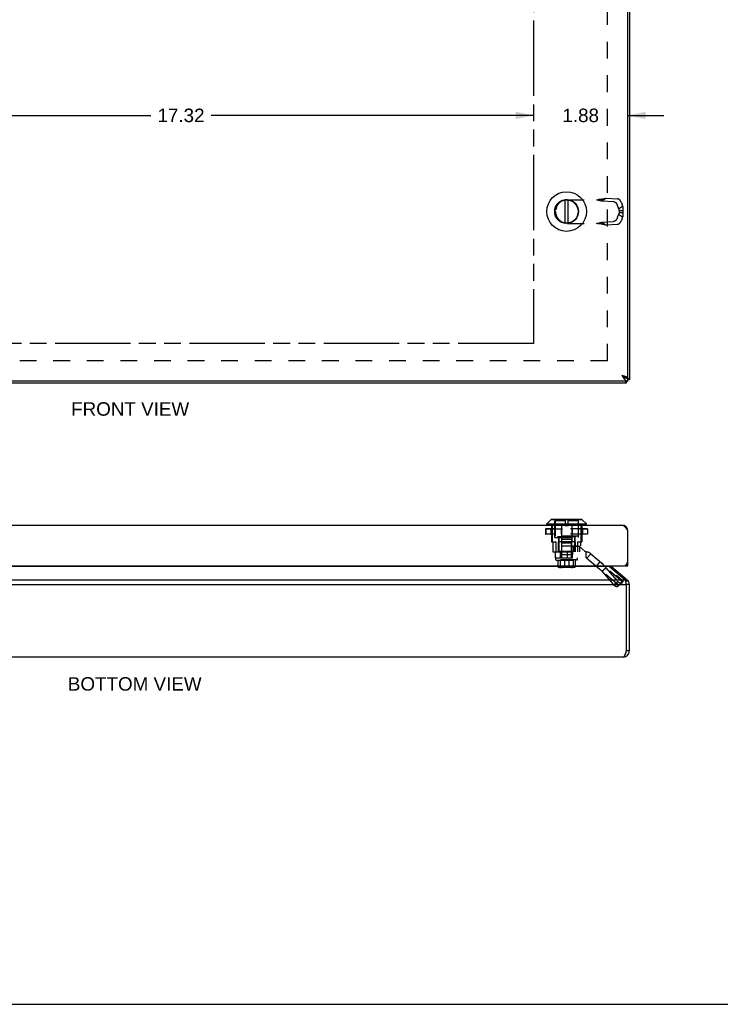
# Model space of a CAD drawing. Header units: inches. Extents: x 0 to 60.7, y 0 to 39.3.
# Tile 4 of 11: x 15.5 to 29.4, y 0 to 19.6. Entities that reach past the tile are written whole.
import ezdxf

# ---------------------------------------------------------------- set-up
doc = ezdxf.new("R2010")
doc.units = ezdxf.units.IN
doc.header["$LTSCALE"] = 3.339286
doc.header["$MEASUREMENT"] = 0
doc.linetypes.add('HIDDEN', pattern=[0.2, 0.1, -0.1])
doc.linetypes.add('PHANTOM', pattern=[0.8, 0.45, -0.05, 0.1, -0.05, 0.1, -0.05])
doc.layers.get('0').update_dxf_attribs({"linetype": 'CONTINUOUS'})
for name, color, linetype in [('AVAIL_DOOR_SPACE', 7, 'CONTINUOUS'), ('DEFAULT_2', 8, 'HIDDEN'), ('DIMENSIONS', 7, 'CONTINUOUS')]:
    doc.layers.add(name, color=color, linetype=linetype)
doc.styles.get("Standard").update_dxf_attribs({"font": 'arial.ttf'})
doc.dimstyles.new('DIMSTYLE_1', dxfattribs={"dimtxt": 0.267857, "dimasz": 0.357143, "dimexe": 0.09, "dimexo": 0.07, "dimgap": 0.0375, "dimtad": 0, "dimtih": 1, "dimtoh": 1, "dimzin": 4, "dimdsep": 46, "dimtxsty": 'Standard', "dimblk": '_FILLED', "dimblk1": '_FILLED', "dimblk2": '_FILLED', "dimcen": 0.09, "dimazin": 1, "dimtfac": 1, "dimtofl": 0, "dimtmove": 0, "dimatfit": 3, "dimldrblk": '_FILLED', "dimfxl": 0, "dimtolj": 1, "dimtzin": 4, "dimarcsym": 0})

# ---------------------------------------------------------------- blocks, each defined once
blk = doc.blocks.new('_FILLED')
at = {"color": 0, "linetype": 'ByBlock'}
blk.add_solid([(0, 0), (-1, 0.2), (-1, -0.2)], dxfattribs=at)
blk = doc.blocks.new('*D17')
at = {"layer": 'DIMENSIONS', "color": 2, "linetype": 'Continuous'}
for p, q in [((8.361, 17.676), (18.063, 17.676)), ((25.676, 17.676), (19.266, 17.676))]:
    blk.add_line(p, q, dxfattribs=at)
at = {"layer": 'DIMENSIONS', "color": 2, "linetype": 'Continuous', "xscale": 0.3571428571, "yscale": 0.3571428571, "zscale": 0.3571428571, "rotation": 180}
blk.add_blockref('_FILLED', (8.361, 17.676), dxfattribs=at)
at = {"layer": 'DIMENSIONS', "color": 2, "linetype": 'Continuous', "xscale": 0.3571428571, "yscale": 0.3571428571, "zscale": 0.3571428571}
blk.add_blockref('_FILLED', (25.676, 17.676), dxfattribs=at)
at = {"layer": 'DIMENSIONS', "color": 2, "linetype": 'Continuous', "insert": (18.664, 17.81), "char_height": 0.2679, "width": 0.93601, "attachment_point": 2, "line_spacing_factor": 0.9}
blk.add_mtext('17.32', dxfattribs=at)
blk = doc.blocks.new('*D19')
at = {"layer": 'DIMENSIONS', "color": 2, "linetype": 'Continuous'}
for p, q in [((25.676, 17.676), (24.962, 17.676)), ((27.551, 17.676), (28.265, 17.676))]:
    blk.add_line(p, q, dxfattribs=at)
at = {"layer": 'DIMENSIONS', "color": 2, "linetype": 'Continuous', "xscale": 0.3571428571, "yscale": 0.3571428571, "zscale": 0.3571428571}
blk.add_blockref('_FILLED', (25.676, 17.676), dxfattribs=at)
at = {"layer": 'DIMENSIONS', "color": 2, "linetype": 'Continuous', "xscale": 0.3571428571, "yscale": 0.3571428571, "zscale": 0.3571428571, "rotation": 180}
blk.add_blockref('_FILLED', (27.551, 17.676), dxfattribs=at)
at = {"layer": 'DIMENSIONS', "color": 2, "linetype": 'Continuous', "insert": (26.613, 17.81), "char_height": 0.2679, "width": 0.72789, "attachment_point": 2, "line_spacing_factor": 0.9}
blk.add_mtext('1.88', dxfattribs=at)

msp = doc.modelspace()

# ---------------------------------------------------------------- linework, layer by layer
at = {"color": 3, "linetype": 'Continuous'}
for p, q in [((27.5509, 12.4538), (27.5509, 28.2638)), ((27.5814, 28.2988), (27.5814, 12.4188)), ((27.5509, 12.3888), (7.6109, 12.3888)), ((7.6414, 12.3588), (27.5214, 12.3588)), ((27.525, 12.4538), (27.5271, 12.4517)), ((27.5498, 12.4538), (27.5509, 12.4538)), ((7.7309, 9.5308), (27.4309, 9.5308)), ((27.5509, 8.7208), (27.5509, 9.4108)), ((7.7009, 8.7208), (27.4609, 8.7208)), ((27.1866, 8.7045), (7.9762, 8.7045)), ((27.1866, 8.7045), (27.5, 8.4415)), ((27.2252, 8.7045), (27.5385, 8.4415)), ((7.6628, 8.4415), (27.5, 8.4415)), ((7.6414, 8.3496), (27.5214, 8.3496)), ((27.5214, 8.3496), (27.5184, 8.3645)), ((27.5214, 7.0256), (27.5214, 8.3496)), ((27.5814, 7.0256), (27.5814, 8.3496)), ((27.4614, 6.9056), (7.7014, 6.9056))]:
    msp.add_line(p, q, dxfattribs=at)
at = {"color": 7, "linetype": 'Continuous'}
for p, q in [((26.3031, 15.5357), (26.3031, 15.9918)), ((26.3626, 15.5357), (26.3626, 15.9918)), ((27.5498, 12.4538), (27.5195, 12.4538)), ((27.5214, 12.3588), (27.5214, 12.3888)), ((27.5509, 12.3888), (27.5509, 12.4488)), ((27.5814, 12.4188), (27.5509, 12.4188)), ((25.9388, 9.5526), (26.0219, 9.6357)), ((26.6438, 9.6357), (26.0219, 9.6357)), ((26.6388, 9.6378), (26.027, 9.6378)), ((26.7269, 9.5526), (26.6438, 9.6357)), ((25.9388, 9.5526), (26.7269, 9.5526)), ((25.9388, 9.5338), (25.9388, 9.5526)), ((26.7269, 9.5338), (25.9388, 9.5338)), ((26.7269, 9.5338), (26.7269, 9.5526)), ((27.5498, 9.4265), (27.5416, 9.4254)), ((27.2252, 8.7045), (27.2093, 8.6855)), ((27.4909, 8.7208), (27.4909, 8.726)), ((27.4909, 8.7208), (27.5509, 8.7208)), ((27.5509, 8.7812), (27.5458, 8.7812)), ((27.5385, 8.4415), (27.5093, 8.4066)), ((27.5814, 8.3496), (27.5214, 8.3496)), ((27.5814, 7.0256), (27.5214, 7.0256)), ((0, 0), (60.7143, 0))]:
    msp.add_line(p, q, dxfattribs=at)
at = {"color": 3, "linetype": 'Continuous'}
for points in [[(27.4309, 12.5088), (27.4375, 12.5067), (27.4441, 12.5046), (27.4507, 12.5024), (27.4572, 12.5003), (27.4637, 12.4982), (27.47, 12.4961), (27.4762, 12.494), (27.4823, 12.4919), (27.4882, 12.4897), (27.494, 12.4876), (27.4995, 12.4855), (27.5049, 12.4834), (27.51, 12.4813), (27.5149, 12.4792), (27.5195, 12.4771), (27.5238, 12.4749), (27.5279, 12.4728), (27.5316, 12.4707), (27.5351, 12.4686), (27.5382, 12.4665), (27.541, 12.4644), (27.5435, 12.4622), (27.5456, 12.4601), (27.5474, 12.458), (27.5488, 12.4559), (27.5498, 12.4538)], [(27.4309, 12.5088), (27.4355, 12.5015), (27.4401, 12.4943), (27.4447, 12.4872), (27.4493, 12.4801), (27.4539, 12.4731), (27.4586, 12.4662), (27.4632, 12.4595), (27.4678, 12.453), (27.4724, 12.4467), (27.477, 12.4406), (27.4816, 12.4348), (27.4862, 12.4292), (27.4908, 12.424), (27.4955, 12.419), (27.5001, 12.4143), (27.5047, 12.41), (27.5093, 12.4061), (27.5139, 12.4025), (27.5185, 12.3994), (27.5232, 12.3966), (27.5278, 12.3942), (27.5324, 12.3923), (27.537, 12.3907), (27.5416, 12.3897), (27.5463, 12.389), (27.5509, 12.3888)], [(27.5214, 12.3588), (27.5199, 12.359), (27.5184, 12.3597), (27.5168, 12.3609), (27.5153, 12.3625), (27.5138, 12.3646), (27.5122, 12.3671), (27.5107, 12.37), (27.5092, 12.3734), (27.5076, 12.3772), (27.5061, 12.3813), (27.5046, 12.3859), (27.5037, 12.3888)], [(27.5814, 12.4188), (27.5812, 12.4203), (27.5805, 12.4218), (27.5793, 12.4234), (27.5777, 12.4249), (27.5756, 12.4264), (27.5731, 12.428), (27.5702, 12.4295), (27.5668, 12.431), (27.563, 12.4326), (27.5589, 12.4341), (27.5543, 12.4356), (27.5509, 12.4367)], [(27.4309, 9.5308), (27.4355, 9.5306), (27.4401, 9.5299), (27.4447, 9.5288), (27.4493, 9.5273), (27.4539, 9.5254), (27.4586, 9.523), (27.4632, 9.5202), (27.4678, 9.517), (27.4724, 9.5135), (27.477, 9.5096), (27.4816, 9.5053), (27.4862, 9.5006), (27.4908, 9.4957), (27.4955, 9.4904), (27.5001, 9.4848), (27.5047, 9.479), (27.5093, 9.4729), (27.5139, 9.4666), (27.5185, 9.4601), (27.5232, 9.4534), (27.5278, 9.4465), (27.5324, 9.4395), (27.537, 9.4324), (27.5416, 9.4253), (27.5463, 9.418), (27.5509, 9.4108)], [(27.1691, 8.7208), (27.1723, 8.7175), (27.1759, 8.7139), (27.1795, 8.7105), (27.183, 8.7074), (27.1866, 8.7045)], [(27.5184, 8.3645), (27.5168, 8.3719), (27.5153, 8.3792), (27.5138, 8.3864), (27.5122, 8.3934), (27.5107, 8.4003), (27.5092, 8.407), (27.5076, 8.4134), (27.5061, 8.4196), (27.5046, 8.4256), (27.503, 8.4312), (27.5015, 8.4365), (27.5, 8.4415)], [(27.4614, 6.9056), (27.4637, 6.9058), (27.466, 6.9064), (27.4683, 6.9075), (27.4706, 6.909), (27.473, 6.911), (27.4753, 6.9134), (27.4776, 6.9161), (27.4799, 6.9193), (27.4822, 6.9229), (27.4845, 6.9268), (27.4868, 6.9311), (27.4891, 6.9357), (27.4914, 6.9407), (27.4937, 6.946), (27.496, 6.9516), (27.4983, 6.9574), (27.5006, 6.9635), (27.503, 6.9698), (27.5053, 6.9763), (27.5076, 6.983), (27.5099, 6.9899), (27.5122, 6.9968), (27.5145, 7.0039), (27.5168, 7.0111), (27.5191, 7.0183), (27.5214, 7.0256)]]:
    msp.add_lwpolyline(points, dxfattribs=at)
at = {"color": 7, "linetype": 'Continuous'}
for points in [[(27.4309, 12.5088), (27.4348, 12.5063), (27.4387, 12.5038), (27.4426, 12.5013), (27.4464, 12.4988), (27.4502, 12.4963), (27.4538, 12.4938), (27.4574, 12.4913), (27.4609, 12.4888), (27.4642, 12.4863), (27.4674, 12.4838), (27.4704, 12.4813), (27.4733, 12.4788), (27.476, 12.4763), (27.4785, 12.4738)], [(27.4309, 12.5088), (27.4355, 12.5052), (27.4401, 12.5015), (27.4447, 12.498), (27.4493, 12.4944), (27.4539, 12.4909), (27.4586, 12.4875), (27.4632, 12.4841), (27.4678, 12.4809), (27.4724, 12.4777), (27.477, 12.4747), (27.4816, 12.4718), (27.4862, 12.469), (27.4908, 12.4664), (27.4955, 12.4639), (27.5001, 12.4616), (27.5047, 12.4594), (27.5093, 12.4574), (27.5139, 12.4557), (27.5185, 12.4541), (27.5232, 12.4527), (27.5278, 12.4515), (27.5324, 12.4505), (27.537, 12.4498), (27.5416, 12.4492), (27.5463, 12.4489), (27.5509, 12.4488)]]:
    msp.add_lwpolyline(points, dxfattribs=at)
for radius in [0.3941, 0.2375, 0.23]:
    msp.add_circle((26.3329, 15.7638), radius, dxfattribs=at)
for centre, radius, start, end in [((26.027, 9.6307), 0.0071, 89.99999, 134.99999), ((26.6388, 9.6307), 0.0071, 45.00001, 90.00001), ((25.9419, 9.5338), 0.00305, 180, 270.00009), ((26.7239, 9.5338), 0.00305, 269.99991, 360), ((27.4614, 8.3496), 0.06, 0, 23.1031), ((27.4614, 7.0256), 0.06, 324.21435, 360)]:
    msp.add_arc(centre, radius, start, end, dxfattribs=at)
at = {"color": 3, "linetype": 'Continuous'}
for centre, radius, start, end in [((27.4309, 9.4108), 0.12, 0, 90), ((27.4609, 8.8108), 0.09, 270, 360), ((27.2638, 8.7504), 0.06, 209.61637, 230), ((27.4614, 8.3496), 0.12, 0, 50), ((27.4614, 7.0256), 0.12, 270, 360)]:
    msp.add_arc(centre, radius, start, end, dxfattribs=at)
at = {"layer": 'AVAIL_DOOR_SPACE', "color": 4, "linetype": 'PHANTOM'}
for p, q in [((25.6759, 27.5788), (25.6759, 13.1388)), ((25.6759, 13.1388), (8.3609, 13.1388))]:
    msp.add_line(p, q, dxfattribs=at)
at = {"layer": 'DEFAULT_2', "color": 8, "linetype": 'HIDDEN'}
for p, q in [((27.1438, 12.7964), (27.1438, 27.9211)), ((26.3489, 16), (27.0018, 16)), ((27.0325, 15.977), (27.114, 16.0287)), ((27.0325, 15.977), (27.2652, 15.9638)), ((27.114, 16.0287), (27.3467, 16.0155)), ((27.341, 15.8902), (27.3657, 15.8187)), ((27.3657, 15.8187), (27.4472, 15.8704)), ((27.4225, 15.9419), (27.4472, 15.8704)), ((26.1129, 15.764), (26.1129, 15.7636)), ((27.3657, 15.7088), (27.341, 15.6374)), ((27.3657, 15.7088), (27.4472, 15.6571)), ((27.3765, 15.7859), (27.4524, 15.7859)), ((27.3765, 15.7859), (27.3765, 15.7417)), ((27.3765, 15.7417), (27.4524, 15.7417)), ((27.4524, 15.7859), (27.4524, 15.7417)), ((26.3489, 15.5276), (27.0018, 15.5276)), ((27.0325, 15.5505), (27.2652, 15.5638)), ((27.0325, 15.5505), (27.114, 15.4988)), ((27.0368, 15.5185), (27.0497, 15.5151)), ((27.0497, 15.5151), (27.0615, 15.512)), ((27.114, 15.4988), (27.3467, 15.512)), ((27.4472, 15.6571), (27.4225, 15.5856)), ((27.1438, 12.7964), (8.0191, 12.7964)), ((26.0954, 9.2828), (26.0954, 9.6378)), ((26.3031, 9.6159), (26.1029, 9.6159)), ((26.1029, 9.6159), (26.1029, 9.3088)), ((26.3031, 9.6378), (26.3031, 9.5208)), ((26.3626, 9.5208), (26.3626, 9.6378)), ((26.5629, 9.6159), (26.3626, 9.6159)), ((26.5629, 9.6159), (26.5629, 9.3088)), ((26.5704, 9.2828), (26.5704, 9.6378)), ((25.9162, 9.4531), (26.7495, 9.4531)), ((25.9162, 9.4531), (25.9162, 9.3493)), ((25.9163, 9.4531), (25.9163, 9.3493)), ((25.917, 9.4531), (25.917, 9.3493)), ((26.7468, 9.4558), (25.9189, 9.4558)), ((26.0179, 9.4531), (26.0179, 9.3493)), ((26.0311, 9.5308), (26.0311, 9.1948)), ((26.0327, 9.4531), (26.0327, 9.3493)), ((26.0345, 9.4531), (26.0345, 9.3493)), ((26.0484, 9.5308), (26.0484, 9.1948)), ((26.2241, 9.4531), (26.2241, 9.3493)), ((26.2268, 9.4531), (26.2268, 9.3493)), ((26.2323, 9.5308), (26.2323, 9.1948)), ((26.3031, 9.5208), (26.3626, 9.5208)), ((26.4334, 9.5308), (26.4334, 9.1948)), ((26.439, 9.4531), (26.439, 9.3493)), ((26.4417, 9.4531), (26.4417, 9.3493)), ((26.6174, 9.5308), (26.6174, 9.1948)), ((26.6312, 9.4531), (26.6312, 9.3493)), ((26.6331, 9.4531), (26.6331, 9.3493)), ((26.6346, 9.5308), (26.6346, 9.1948)), ((26.6479, 9.4531), (26.6479, 9.3493)), ((26.7487, 9.4531), (26.7487, 9.3493)), ((26.7494, 9.4531), (26.7494, 9.3493)), ((26.7495, 9.4531), (26.7495, 9.3493)), ((26.7495, 9.3493), (25.9162, 9.3493)), ((26.7468, 9.3466), (25.9189, 9.3466)), ((26.0954, 9.2828), (26.5704, 9.2828)), ((26.5629, 9.3088), (26.1029, 9.3088)), ((26.1579, 9.3088), (26.1579, 9.2928)), ((26.5079, 9.2928), (26.1579, 9.2928)), ((26.1699, 9.2828), (26.1699, 8.9948)), ((26.1779, 9.2928), (26.1779, 9.0028)), ((26.4329, 9.2458), (26.2329, 9.2458)), ((26.2329, 9.2458), (26.2329, 8.9378)), ((26.4329, 9.2458), (26.4329, 8.9378)), ((26.4879, 9.2928), (26.4879, 9.0028)), ((26.4959, 9.2828), (26.4959, 9.1138)), ((26.5079, 9.3088), (26.5079, 9.2928)), ((26.0311, 9.1948), (26.1183, 9.1948)), ((26.0588, 9.1948), (26.0588, 8.9948)), ((26.1183, 9.1948), (26.1183, 8.9948)), ((26.5034, 9.1948), (26.1624, 9.1948)), ((26.1624, 9.1948), (26.1624, 8.9948)), ((26.2323, 9.1138), (26.6069, 9.1138)), ((26.2323, 9.1138), (26.2323, 8.9948)), ((26.2379, 9.1748), (26.4279, 9.1748)), ((26.2379, 8.8748), (26.2379, 9.1748)), ((26.4279, 8.8748), (26.4279, 9.1748)), ((26.4611, 9.1138), (26.4611, 8.9948)), ((26.5034, 9.1948), (26.5034, 8.9948)), ((26.5064, 9.1128), (26.5851, 9.1128)), ((26.5064, 8.9948), (26.5064, 9.1128)), ((26.5474, 9.1948), (26.6346, 9.1948)), ((26.5474, 9.1948), (26.5474, 8.9948)), ((26.7034, 9.0028), (26.5851, 9.1128)), ((26.5878, 9.1138), (26.5878, 8.9948)), ((26.6069, 9.1948), (26.6069, 9.1138)), ((26.0588, 8.9948), (26.1129, 8.9948)), ((26.1129, 8.9948), (26.7159, 8.9948)), ((26.1129, 8.8768), (26.1129, 8.9948)), ((26.1129, 8.8768), (26.7159, 8.8768)), ((26.1179, 8.8748), (26.5479, 8.8748)), ((26.1179, 8.8376), (26.1179, 8.8748)), ((26.5479, 8.8376), (26.1179, 8.8376)), ((26.1279, 8.8286), (26.1179, 8.8376)), ((26.1279, 8.8286), (26.5379, 8.8286)), ((26.1614, 8.8286), (26.1614, 8.6986)), ((26.2159, 9.0028), (26.1779, 9.0028)), ((26.2016, 8.8286), (26.2016, 8.6986)), ((26.2129, 8.8768), (26.2129, 8.9948)), ((26.2159, 9.0028), (26.2159, 8.9378)), ((26.4499, 8.9378), (26.2159, 8.9378)), ((26.4345, 9.0028), (26.2312, 9.0028)), ((26.2312, 9.0028), (26.2312, 8.9378)), ((26.2887, 8.8286), (26.2887, 8.6986)), ((26.3489, 8.8768), (26.3489, 8.9948)), ((26.3771, 8.8286), (26.3771, 8.6986)), ((26.4345, 9.0028), (26.4345, 8.9378)), ((26.4879, 9.0028), (26.4499, 9.0028)), ((26.4499, 9.0028), (26.4499, 8.9378)), ((26.4529, 8.8768), (26.4529, 8.9948)), ((26.4641, 8.8286), (26.4641, 8.6986)), ((26.5043, 8.8286), (26.5043, 8.6986)), ((26.5379, 8.8286), (26.5479, 8.8376)), ((26.5479, 8.8376), (26.5479, 8.8748)), ((26.7034, 8.9948), (26.7034, 9.0028)), ((26.7159, 8.9948), (26.7159, 8.8768)), ((26.8123, 8.9597), (26.7364, 8.8693)), ((26.7364, 8.8693), (27.3765, 8.3322)), ((26.8123, 8.9597), (27.4524, 8.4226)), ((26.5043, 8.6986), (26.1614, 8.6986)), ((26.4934, 8.6886), (26.1724, 8.6886)), ((26.1918, 8.6986), (26.1918, 8.6926)), ((26.1918, 8.6926), (26.4739, 8.6926)), ((26.4672, 8.6996), (26.1985, 8.6996)), ((26.1985, 8.6996), (26.1985, 8.6986)), ((26.4601, 8.7006), (26.2056, 8.7006)), ((26.2056, 8.7006), (26.2056, 8.6996)), ((26.4521, 8.7016), (26.2136, 8.7016)), ((26.2136, 8.7016), (26.2136, 8.7006)), ((26.4521, 8.7016), (26.4521, 8.7006)), ((26.4529, 8.6886), (26.4528, 8.6886)), ((26.4601, 8.7006), (26.4601, 8.6996)), ((26.4672, 8.6996), (26.4672, 8.6986)), ((26.4739, 8.6986), (26.4739, 8.6926)), ((26.926, 8.7103), (27.0018, 8.8007)), ((27.0325, 8.6118), (27.114, 8.6797)), ((27.4472, 8.4001), (27.114, 8.6797)), ((27.114, 8.6797), (27.3467, 8.4103)), ((27.3657, 8.3323), (27.0325, 8.6118)), ((27.0325, 8.6118), (27.2652, 8.3424)), ((27.3765, 8.3322), (27.4524, 8.4226)), ((27.2652, 8.3424), (27.3467, 8.4103)), ((27.34, 8.3065), (27.4215, 8.3743)), ((27.341, 8.3074), (27.4225, 8.3753)), ((27.3657, 8.3323), (27.341, 8.3074)), ((27.3657, 8.3323), (27.4472, 8.4001)), ((27.4472, 8.4001), (27.4225, 8.3753)), ((27.4483, 8.4021), (27.4472, 8.4001)), ((27.4482, 8.4019), (27.4492, 8.404))]:
    msp.add_line(p, q, dxfattribs=at)
for points in [[(26.926, 16), (26.9398, 15.9972), (26.9535, 15.9945), (26.967, 15.9917), (26.9804, 15.9889), (26.9937, 15.986), (27.0068, 15.9831), (27.0197, 15.9801), (27.0325, 15.977)], [(27.0497, 16.0124), (27.0434, 16.0108), (27.0368, 16.0093), (27.0302, 16.0078), (27.0235, 16.0065), (27.0168, 16.0052), (27.0102, 16.0042), (27.0035, 16.0032), (26.9967, 16.0023), (26.99, 16.0016), (26.9833, 16.001), (26.9766, 16.0006), (26.9699, 16.0002), (26.9632, 16), (26.9568, 16)], [(27.0018, 16), (27.0108, 16.0023), (27.0196, 16.0045), (27.0282, 16.0068), (27.0368, 16.009), (27.0615, 16.0155)], [(27.0615, 16.0155), (27.0694, 16.0176), (27.0772, 16.0197), (27.0849, 16.0216), (27.0924, 16.0235), (27.0997, 16.0253), (27.107, 16.0271), (27.114, 16.0287)], [(27.2652, 15.9638), (27.2668, 15.9637), (27.2685, 15.9635), (27.2701, 15.9632), (27.2718, 15.9629), (27.2735, 15.9625), (27.2753, 15.962), (27.277, 15.9615), (27.2787, 15.9609), (27.2805, 15.9602), (27.2823, 15.9594), (27.284, 15.9586), (27.2858, 15.9578), (27.2876, 15.9568), (27.2894, 15.9558), (27.2912, 15.9548), (27.293, 15.9537), (27.2948, 15.9525), (27.2965, 15.9512), (27.2983, 15.9499), (27.3001, 15.9486), (27.3018, 15.9472), (27.3036, 15.9457), (27.3053, 15.9442), (27.307, 15.9427), (27.3087, 15.941), (27.3104, 15.9394), (27.312, 15.9377), (27.3137, 15.9359), (27.3153, 15.9341), (27.3168, 15.9323), (27.3184, 15.9304), (27.3199, 15.9285), (27.3214, 15.9266), (27.3229, 15.9246), (27.3243, 15.9226), (27.3257, 15.9206), (27.3271, 15.9185), (27.3284, 15.9164), (27.3297, 15.9143), (27.3309, 15.9122), (27.3322, 15.91), (27.3333, 15.9079), (27.3344, 15.9057), (27.3355, 15.9035), (27.3366, 15.9013), (27.3375, 15.8991), (27.3385, 15.8969), (27.3394, 15.8947), (27.3402, 15.8924), (27.341, 15.8902)], [(27.4225, 15.9419), (27.4217, 15.9441), (27.4209, 15.9464), (27.42, 15.9486), (27.4191, 15.9508), (27.4181, 15.953), (27.417, 15.9552), (27.416, 15.9574), (27.4148, 15.9596), (27.4137, 15.9618), (27.4125, 15.9639), (27.4112, 15.966), (27.4099, 15.9682), (27.4086, 15.9702), (27.4072, 15.9723), (27.4058, 15.9743), (27.4044, 15.9763), (27.4029, 15.9783), (27.4014, 15.9803), (27.3999, 15.9822), (27.3984, 15.984), (27.3968, 15.9859), (27.3952, 15.9876), (27.3935, 15.9894), (27.3919, 15.9911), (27.3902, 15.9928), (27.3885, 15.9944), (27.3868, 15.9959), (27.3851, 15.9974), (27.3833, 15.9989), (27.3816, 16.0003), (27.3798, 16.0017), (27.378, 16.003), (27.3763, 16.0042), (27.3745, 16.0054), (27.3727, 16.0065), (27.3709, 16.0076), (27.3691, 16.0086), (27.3673, 16.0095), (27.3656, 16.0104), (27.3638, 16.0112), (27.362, 16.0119), (27.3603, 16.0126), (27.3585, 16.0132), (27.3568, 16.0137), (27.355, 16.0142), (27.3533, 16.0146), (27.3517, 16.0149), (27.35, 16.0152), (27.3483, 16.0154), (27.3467, 16.0155)], [(27.4472, 15.8704), (27.4482, 15.8665), (27.449, 15.8625), (27.4498, 15.8585), (27.4505, 15.8544), (27.4512, 15.8503), (27.4518, 15.8462), (27.4523, 15.842), (27.4527, 15.8378), (27.4531, 15.8336), (27.4534, 15.8293), (27.4536, 15.8251), (27.4537, 15.8208), (27.4538, 15.8164), (27.4538, 15.8121), (27.4538, 15.8078), (27.4536, 15.8034), (27.4534, 15.799), (27.4531, 15.7947), (27.4528, 15.7903), (27.4524, 15.7859)], [(27.3657, 15.8187), (27.3668, 15.8165), (27.3678, 15.8143), (27.3688, 15.812), (27.3698, 15.8097), (27.3707, 15.8074), (27.3715, 15.8051), (27.3723, 15.8027), (27.3731, 15.8003), (27.3738, 15.7979), (27.3744, 15.7955), (27.375, 15.7931), (27.3756, 15.7907), (27.3761, 15.7883), (27.3765, 15.7859)], [(27.3765, 15.7417), (27.3761, 15.7393), (27.3756, 15.7368), (27.375, 15.7344), (27.3744, 15.732), (27.3738, 15.7296), (27.3731, 15.7272), (27.3723, 15.7249), (27.3715, 15.7225), (27.3707, 15.7202), (27.3698, 15.7179), (27.3688, 15.7156), (27.3678, 15.7133), (27.3668, 15.7111), (27.3657, 15.7088)], [(27.4524, 15.7417), (27.4528, 15.7368), (27.4532, 15.7319), (27.4535, 15.7271), (27.4537, 15.7222), (27.4538, 15.7174), (27.4538, 15.7126), (27.4538, 15.7078), (27.4536, 15.703), (27.4534, 15.6982), (27.4531, 15.6935), (27.4526, 15.6888), (27.4521, 15.6842), (27.4515, 15.6795), (27.4508, 15.675), (27.4501, 15.6704), (27.4492, 15.6659), (27.4483, 15.6615), (27.4472, 15.6571)], [(26.926, 15.5276), (26.9398, 15.5303), (26.9535, 15.5331), (26.967, 15.5358), (26.9804, 15.5387), (26.9937, 15.5415), (27.0068, 15.5445), (27.0197, 15.5475), (27.0325, 15.5505)], [(26.9568, 15.5276), (26.9632, 15.5275), (26.9699, 15.5273), (26.9766, 15.527), (26.9833, 15.5265), (26.99, 15.5259), (26.9967, 15.5252), (27.0035, 15.5244), (27.0102, 15.5234), (27.0168, 15.5223), (27.0235, 15.5211), (27.0302, 15.5198), (27.0368, 15.5183), (27.0434, 15.5167), (27.0497, 15.5151)], [(27.0018, 15.5276), (27.0108, 15.5253), (27.0196, 15.523), (27.0282, 15.5208), (27.0368, 15.5185)], [(27.0615, 15.512), (27.0694, 15.5099), (27.0772, 15.5079), (27.0849, 15.5059), (27.0924, 15.504), (27.0997, 15.5022), (27.107, 15.5005), (27.114, 15.4988)], [(27.341, 15.6374), (27.3402, 15.6351), (27.3394, 15.6329), (27.3385, 15.6307), (27.3375, 15.6285), (27.3366, 15.6263), (27.3355, 15.6241), (27.3344, 15.6219), (27.3333, 15.6197), (27.3322, 15.6175), (27.3309, 15.6154), (27.3297, 15.6132), (27.3284, 15.6111), (27.3271, 15.609), (27.3257, 15.607), (27.3243, 15.6049), (27.3229, 15.6029), (27.3214, 15.601), (27.3199, 15.599), (27.3184, 15.5971), (27.3168, 15.5952), (27.3153, 15.5934), (27.3137, 15.5916), (27.312, 15.5899), (27.3104, 15.5882), (27.3087, 15.5865), (27.307, 15.5849), (27.3053, 15.5833), (27.3036, 15.5818), (27.3018, 15.5804), (27.3001, 15.579), (27.2983, 15.5776), (27.2965, 15.5763), (27.2948, 15.5751), (27.293, 15.5739), (27.2912, 15.5728), (27.2894, 15.5717), (27.2876, 15.5707), (27.2858, 15.5698), (27.284, 15.5689), (27.2823, 15.5681), (27.2805, 15.5674), (27.2787, 15.5667), (27.277, 15.5661), (27.2753, 15.5656), (27.2735, 15.5651), (27.2718, 15.5647), (27.2701, 15.5643), (27.2685, 15.5641), (27.2668, 15.5639), (27.2652, 15.5638)], [(27.3467, 15.512), (27.3483, 15.5122), (27.35, 15.5124), (27.3517, 15.5126), (27.3533, 15.513), (27.355, 15.5134), (27.3568, 15.5138), (27.3585, 15.5144), (27.3603, 15.515), (27.362, 15.5157), (27.3638, 15.5164), (27.3656, 15.5172), (27.3673, 15.5181), (27.3691, 15.519), (27.3709, 15.52), (27.3727, 15.5211), (27.3745, 15.5222), (27.3763, 15.5234), (27.378, 15.5246), (27.3798, 15.5259), (27.3816, 15.5273), (27.3833, 15.5287), (27.3851, 15.5301), (27.3868, 15.5316), (27.3885, 15.5332), (27.3902, 15.5348), (27.3919, 15.5365), (27.3935, 15.5382), (27.3952, 15.5399), (27.3968, 15.5417), (27.3984, 15.5435), (27.3999, 15.5454), (27.4014, 15.5473), (27.4029, 15.5493), (27.4044, 15.5512), (27.4058, 15.5532), (27.4072, 15.5553), (27.4086, 15.5573), (27.4099, 15.5594), (27.4112, 15.5615), (27.4125, 15.5637), (27.4137, 15.5658), (27.4148, 15.568), (27.416, 15.5701), (27.417, 15.5723), (27.4181, 15.5745), (27.4191, 15.5768), (27.42, 15.579), (27.4209, 15.5812), (27.4217, 15.5834), (27.4225, 15.5856)], [(25.9162, 9.4531), (25.9162, 9.4536), (25.9164, 9.4541), (25.9167, 9.4546), (25.917, 9.455), (25.9174, 9.4553), (25.9179, 9.4556), (25.9184, 9.4557), (25.9189, 9.4558)], [(25.9184, 9.4557), (25.9179, 9.4556), (25.9175, 9.4553), (25.9171, 9.455), (25.9167, 9.4546), (25.9165, 9.4541), (25.9163, 9.4536), (25.9163, 9.4531)], [(25.9189, 9.4558), (25.9185, 9.4557), (25.9182, 9.4556), (25.9178, 9.4553), (25.9176, 9.455), (25.9173, 9.4546), (25.9171, 9.4541), (25.917, 9.4536), (25.917, 9.4531)], [(26.0353, 9.4558), (26.0348, 9.4557), (26.0343, 9.4556), (26.0338, 9.4553), (26.0334, 9.455), (26.0331, 9.4546), (26.0329, 9.4541), (26.0327, 9.4536), (26.0327, 9.4531)], [(26.0353, 9.4558), (26.0351, 9.4557), (26.035, 9.4556), (26.0349, 9.4553), (26.0347, 9.455), (26.0346, 9.4546), (26.0346, 9.4541), (26.0345, 9.4536), (26.0345, 9.4531)], [(26.226, 9.4558), (26.2256, 9.4557), (26.2253, 9.4556), (26.2249, 9.4553), (26.2246, 9.455), (26.2244, 9.4546), (26.2242, 9.4541), (26.2241, 9.4536), (26.2241, 9.4531)], [(26.226, 9.4558), (26.2262, 9.4557), (26.2263, 9.4556), (26.2264, 9.4553), (26.2265, 9.455), (26.2266, 9.4546), (26.2267, 9.4541), (26.2267, 9.4536), (26.2268, 9.4531)], [(26.4397, 9.4558), (26.4396, 9.4557), (26.4394, 9.4556), (26.4393, 9.4553), (26.4392, 9.455), (26.4391, 9.4546), (26.439, 9.4541), (26.439, 9.4536), (26.439, 9.4531)], [(26.4397, 9.4558), (26.4401, 9.4557), (26.4405, 9.4556), (26.4408, 9.4553), (26.4411, 9.455), (26.4413, 9.4546), (26.4415, 9.4541), (26.4416, 9.4536), (26.4417, 9.4531)], [(26.6305, 9.4558), (26.631, 9.4557), (26.6315, 9.4556), (26.6319, 9.4553), (26.6323, 9.455), (26.6326, 9.4546), (26.6329, 9.4541), (26.633, 9.4536), (26.6331, 9.4531)], [(26.6305, 9.4558), (26.6306, 9.4557), (26.6308, 9.4556), (26.6309, 9.4553), (26.631, 9.455), (26.6311, 9.4546), (26.6312, 9.4541), (26.6312, 9.4536), (26.6312, 9.4531)], [(26.7468, 9.4558), (26.7472, 9.4557), (26.7476, 9.4556), (26.7479, 9.4553), (26.7482, 9.455), (26.7484, 9.4546), (26.7486, 9.4541), (26.7487, 9.4536), (26.7487, 9.4531)], [(26.7495, 9.4531), (26.7495, 9.4536), (26.7493, 9.4541), (26.7491, 9.4546), (26.7487, 9.455), (26.7483, 9.4553), (26.7479, 9.4556), (26.7474, 9.4557), (26.7468, 9.4558)], [(26.7473, 9.4557), (26.7478, 9.4556), (26.7483, 9.4553), (26.7487, 9.455), (26.749, 9.4546), (26.7492, 9.4541), (26.7494, 9.4536), (26.7494, 9.4531)], [(25.9162, 9.3493), (25.9162, 9.3488), (25.9164, 9.3483), (25.9167, 9.3478), (25.917, 9.3474), (25.9174, 9.347), (25.9179, 9.3468), (25.9184, 9.3466), (25.9189, 9.3466)], [(25.9184, 9.3466), (25.9179, 9.3468), (25.9175, 9.3471), (25.9171, 9.3474), (25.9167, 9.3478), (25.9165, 9.3483), (25.9163, 9.3488), (25.9163, 9.3493)], [(25.9189, 9.3466), (25.9185, 9.3466), (25.9182, 9.3468), (25.9178, 9.3471), (25.9176, 9.3474), (25.9173, 9.3478), (25.9171, 9.3483), (25.917, 9.3488), (25.917, 9.3493)], [(26.0353, 9.3466), (26.0348, 9.3466), (26.0343, 9.3468), (26.0338, 9.3471), (26.0334, 9.3474), (26.0331, 9.3478), (26.0328, 9.3483), (26.0327, 9.3488), (26.0327, 9.3493)], [(26.0353, 9.3466), (26.0351, 9.3466), (26.035, 9.3468), (26.0349, 9.3471), (26.0347, 9.3474), (26.0346, 9.3478), (26.0346, 9.3483), (26.0345, 9.3488), (26.0345, 9.3493)], [(26.226, 9.3466), (26.2256, 9.3466), (26.2253, 9.3468), (26.2249, 9.3471), (26.2246, 9.3474), (26.2244, 9.3478), (26.2242, 9.3483), (26.2241, 9.3488), (26.2241, 9.3493)], [(26.226, 9.3466), (26.2262, 9.3466), (26.2263, 9.3468), (26.2264, 9.3471), (26.2265, 9.3474), (26.2266, 9.3478), (26.2267, 9.3483), (26.2267, 9.3488), (26.2268, 9.3493)], [(26.4397, 9.3466), (26.4396, 9.3466), (26.4394, 9.3468), (26.4393, 9.3471), (26.4392, 9.3474), (26.4391, 9.3478), (26.439, 9.3483), (26.439, 9.3488), (26.439, 9.3493)], [(26.4397, 9.3466), (26.4401, 9.3466), (26.4405, 9.3468), (26.4408, 9.3471), (26.4411, 9.3474), (26.4413, 9.3478), (26.4415, 9.3483), (26.4416, 9.3488), (26.4417, 9.3493)], [(26.6305, 9.3466), (26.631, 9.3466), (26.6315, 9.3468), (26.6319, 9.3471), (26.6323, 9.3474), (26.6326, 9.3478), (26.6329, 9.3483), (26.633, 9.3488), (26.6331, 9.3493)], [(26.6305, 9.3466), (26.6306, 9.3466), (26.6308, 9.3468), (26.6309, 9.3471), (26.631, 9.3474), (26.6311, 9.3478), (26.6312, 9.3483), (26.6312, 9.3488), (26.6312, 9.3493)], [(26.7468, 9.3466), (26.7472, 9.3466), (26.7476, 9.3468), (26.7479, 9.347), (26.7482, 9.3474), (26.7484, 9.3478), (26.7486, 9.3483), (26.7487, 9.3488), (26.7487, 9.3493)], [(26.7468, 9.3466), (26.7474, 9.3466), (26.7479, 9.3468), (26.7483, 9.3471), (26.7488, 9.3474), (26.7491, 9.3478), (26.7494, 9.3483), (26.7495, 9.3489), (26.7495, 9.3493)], [(26.7473, 9.3466), (26.7478, 9.3468), (26.7483, 9.347), (26.7487, 9.3474), (26.749, 9.3478), (26.7492, 9.3483), (26.7494, 9.3488), (26.7494, 9.3493)], [(26.1724, 8.6886), (26.1711, 8.6887), (26.1697, 8.6889), (26.1684, 8.6893), (26.1672, 8.6898), (26.166, 8.6905), (26.1649, 8.6913), (26.1639, 8.6923), (26.1631, 8.6933), (26.1624, 8.6945), (26.1618, 8.6958), (26.1615, 8.6972), (26.1614, 8.6986)], [(26.21, 8.6886), (26.209, 8.6887), (26.208, 8.6889), (26.207, 8.6893), (26.2061, 8.6898), (26.2052, 8.6905), (26.2043, 8.6913), (26.2036, 8.6922), (26.2029, 8.6933), (26.2024, 8.6945), (26.202, 8.6958), (26.2017, 8.6972), (26.2016, 8.6986)], [(26.2129, 8.6886), (26.2135, 8.6887), (26.2141, 8.6889), (26.2147, 8.6893), (26.2152, 8.6898), (26.2156, 8.6904), (26.2159, 8.6911), (26.2161, 8.6919), (26.2162, 8.6926)], [(26.2129, 8.6886), (26.2184, 8.6888), (26.225, 8.6891), (26.2317, 8.6892), (26.2385, 8.689), (26.2454, 8.6888), (26.2514, 8.6886)], [(26.2129, 8.6886), (26.2139, 8.6887), (26.215, 8.6887), (26.2163, 8.6888), (26.2176, 8.6889)], [(26.2162, 8.6926), (26.2174, 8.6927), (26.2186, 8.6927), (26.22, 8.6927), (26.2215, 8.6928)], [(26.2176, 8.6889), (26.2208, 8.6892), (26.2226, 8.6894), (26.2246, 8.6895), (26.2267, 8.6896), (26.2289, 8.6896), (26.2313, 8.6896), (26.2337, 8.6895), (26.2361, 8.6894), (26.2385, 8.6892), (26.2431, 8.6889)], [(26.2215, 8.6928), (26.2248, 8.693), (26.2267, 8.6931), (26.2286, 8.6932), (26.2308, 8.6932), (26.233, 8.6932), (26.2353, 8.6932), (26.2376, 8.6932), (26.2398, 8.6931), (26.2421, 8.693), (26.2442, 8.6929), (26.2463, 8.6928), (26.2482, 8.6927), (26.2501, 8.6927), (26.2519, 8.6927), (26.2536, 8.6926)], [(26.2431, 8.6889), (26.2453, 8.6888), (26.2474, 8.6887), (26.2494, 8.6887), (26.2514, 8.6886)], [(26.2514, 8.6886), (26.2518, 8.6887), (26.2522, 8.6889), (26.2526, 8.6893), (26.2529, 8.6898), (26.2532, 8.6904), (26.2534, 8.6911), (26.2536, 8.6919), (26.2536, 8.6926)], [(26.2918, 8.6886), (26.2915, 8.6887), (26.2911, 8.6889), (26.2907, 8.6893), (26.2903, 8.6898), (26.29, 8.6905), (26.2897, 8.6913), (26.2894, 8.6923), (26.2892, 8.6933), (26.289, 8.6945), (26.2888, 8.6958), (26.2887, 8.6972), (26.2887, 8.6986)], [(26.3739, 8.6886), (26.3743, 8.6887), (26.3747, 8.6889), (26.375, 8.6893), (26.3754, 8.6898), (26.3757, 8.6905), (26.3761, 8.6913), (26.3763, 8.6923), (26.3766, 8.6933), (26.3768, 8.6945), (26.3769, 8.6958), (26.377, 8.6972), (26.3771, 8.6986)], [(26.4237, 8.693), (26.4195, 8.6928), (26.4175, 8.6927), (26.4156, 8.6927), (26.4139, 8.6927), (26.4121, 8.6926)], [(26.4144, 8.6886), (26.4139, 8.6887), (26.4135, 8.6889), (26.4131, 8.6893), (26.4128, 8.6898), (26.4125, 8.6904), (26.4123, 8.6911), (26.4122, 8.6919), (26.4121, 8.6926)], [(26.4272, 8.6892), (26.4226, 8.6889), (26.4204, 8.6888), (26.4184, 8.6887), (26.4163, 8.6887), (26.4144, 8.6886)], [(26.4144, 8.6886), (26.4203, 8.6888), (26.4272, 8.689), (26.4341, 8.6892), (26.4408, 8.6891), (26.4473, 8.6888), (26.4528, 8.6886)], [(26.441, 8.693), (26.4391, 8.6931), (26.4371, 8.6932), (26.435, 8.6932), (26.4328, 8.6932), (26.4305, 8.6932), (26.4282, 8.6932), (26.4259, 8.6931), (26.4237, 8.693)], [(26.445, 8.6892), (26.4432, 8.6894), (26.4412, 8.6895), (26.4391, 8.6896), (26.4368, 8.6896), (26.4345, 8.6896), (26.432, 8.6895), (26.4296, 8.6894), (26.4272, 8.6892)], [(26.4496, 8.6926), (26.4484, 8.6927), (26.4471, 8.6927), (26.4457, 8.6927), (26.4443, 8.6928), (26.441, 8.693)], [(26.4528, 8.6886), (26.4518, 8.6887), (26.4507, 8.6887), (26.4495, 8.6888), (26.4481, 8.6889), (26.445, 8.6892)], [(26.4529, 8.6886), (26.4522, 8.6887), (26.4516, 8.6889), (26.451, 8.6893), (26.4505, 8.6898), (26.4501, 8.6904), (26.4498, 8.6911), (26.4496, 8.6919), (26.4496, 8.6926)], [(26.4558, 8.6886), (26.4568, 8.6887), (26.4578, 8.6889), (26.4587, 8.6893), (26.4597, 8.6898), (26.4606, 8.6905), (26.4614, 8.6913), (26.4622, 8.6922), (26.4628, 8.6933), (26.4634, 8.6945), (26.4638, 8.6958), (26.464, 8.6972), (26.4641, 8.6986)], [(26.4934, 8.6886), (26.4947, 8.6887), (26.496, 8.6889), (26.4973, 8.6893), (26.4986, 8.6898), (26.4997, 8.6905), (26.5008, 8.6913), (26.5018, 8.6923), (26.5027, 8.6933), (26.5034, 8.6945), (26.5039, 8.6958), (26.5042, 8.6972), (26.5043, 8.6986)], [(26.926, 8.7103), (26.9398, 8.6985), (26.9535, 8.6866), (26.967, 8.6745), (26.9804, 8.6623), (26.9937, 8.6499), (27.0068, 8.6373), (27.0197, 8.6247), (27.0325, 8.6118)], [(27.0018, 8.8007), (27.0108, 8.793), (27.0196, 8.7852), (27.0282, 8.7772), (27.0368, 8.7691), (27.0452, 8.7608), (27.0534, 8.7524), (27.0615, 8.7438), (27.0694, 8.735), (27.0772, 8.7262), (27.0849, 8.7171), (27.0924, 8.708), (27.0997, 8.6987), (27.107, 8.6893), (27.114, 8.6797)], [(27.4524, 8.4226), (27.4528, 8.4221), (27.4532, 8.4216), (27.4535, 8.4209), (27.4537, 8.4201), (27.4538, 8.4193), (27.4538, 8.4183), (27.4538, 8.4173), (27.4536, 8.4162), (27.4534, 8.415)], [(27.4536, 8.4161), (27.4537, 8.4171), (27.4538, 8.418), (27.4538, 8.4189), (27.4538, 8.4197), (27.4536, 8.4205), (27.4534, 8.4211), (27.4531, 8.4217), (27.4528, 8.4222), (27.4524, 8.4226)], [(27.34, 8.3065), (27.3394, 8.306), (27.3385, 8.3054), (27.3375, 8.3048), (27.3366, 8.3043), (27.3355, 8.3039), (27.3344, 8.3035), (27.3333, 8.3032), (27.3322, 8.3029), (27.3309, 8.3028), (27.3297, 8.3026), (27.3284, 8.3026), (27.3271, 8.3026), (27.3257, 8.3026), (27.3243, 8.3028), (27.3229, 8.303), (27.3214, 8.3032), (27.3199, 8.3035), (27.3184, 8.3039), (27.3168, 8.3044), (27.3153, 8.3049), (27.3137, 8.3054), (27.312, 8.3061), (27.3104, 8.3068), (27.3087, 8.3075), (27.307, 8.3083), (27.3053, 8.3092), (27.3036, 8.3101), (27.3018, 8.3111), (27.3001, 8.3121), (27.2983, 8.3132), (27.2965, 8.3143), (27.2948, 8.3155), (27.293, 8.3168), (27.2912, 8.3181), (27.2894, 8.3194), (27.2876, 8.3208), (27.2858, 8.3222), (27.284, 8.3237), (27.2823, 8.3252), (27.2805, 8.3268), (27.2787, 8.3284), (27.277, 8.33), (27.2753, 8.3317), (27.2735, 8.3334), (27.2718, 8.3351), (27.2701, 8.3369), (27.2685, 8.3387), (27.2668, 8.3405), (27.2652, 8.3424)], [(27.341, 8.3074), (27.3402, 8.3067), (27.34, 8.3065)], [(27.4215, 8.3743), (27.4209, 8.3739), (27.42, 8.3732), (27.4191, 8.3727), (27.4181, 8.3722), (27.417, 8.3717), (27.416, 8.3714), (27.4148, 8.3711), (27.4137, 8.3708), (27.4125, 8.3706), (27.4112, 8.3705), (27.4099, 8.3704), (27.4086, 8.3704), (27.4072, 8.3705), (27.4058, 8.3706), (27.4044, 8.3708), (27.4029, 8.3711), (27.4014, 8.3714), (27.3999, 8.3718), (27.3984, 8.3722), (27.3968, 8.3727), (27.3952, 8.3733), (27.3935, 8.3739), (27.3919, 8.3746), (27.3902, 8.3754), (27.3885, 8.3762), (27.3868, 8.377), (27.3851, 8.378), (27.3833, 8.3789), (27.3816, 8.38), (27.3798, 8.3811), (27.378, 8.3822), (27.3763, 8.3834), (27.3745, 8.3846), (27.3727, 8.3859), (27.3709, 8.3873), (27.3691, 8.3886), (27.3673, 8.3901), (27.3656, 8.3916), (27.3638, 8.3931), (27.362, 8.3946), (27.3603, 8.3962), (27.3585, 8.3979), (27.3568, 8.3995), (27.355, 8.4013), (27.3533, 8.403), (27.3517, 8.4048), (27.35, 8.4066), (27.3483, 8.4084), (27.3467, 8.4103)], [(27.3765, 8.3322), (27.3761, 8.3325), (27.3756, 8.3328), (27.375, 8.333), (27.3744, 8.3332), (27.3738, 8.3333), (27.3731, 8.3334), (27.3723, 8.3334), (27.3715, 8.3334), (27.3707, 8.3333), (27.3698, 8.3332), (27.3688, 8.333), (27.3678, 8.3328), (27.3668, 8.3326), (27.3657, 8.3323)], [(27.4074, 8.369), (27.4073, 8.3689), (27.4072, 8.3688), (27.4071, 8.3686), (27.4069, 8.3684), (27.4067, 8.3681), (27.4064, 8.3678), (27.4061, 8.3675), (27.4057, 8.3671), (27.4053, 8.3666), (27.4048, 8.3661), (27.4043, 8.3656), (27.4037, 8.365), (27.4031, 8.3644), (27.4025, 8.3638), (27.4018, 8.3631), (27.4011, 8.3624), (27.4003, 8.3616), (27.3995, 8.3609), (27.3986, 8.36), (27.3977, 8.3592), (27.3967, 8.3583), (27.3957, 8.3574), (27.3947, 8.3565), (27.3936, 8.3556), (27.3925, 8.3546), (27.3913, 8.3536)], [(27.4225, 8.3753), (27.4217, 8.3745), (27.4215, 8.3743)], [(27.449, 8.4036), (27.4498, 8.4053), (27.4505, 8.4068), (27.4512, 8.4084), (27.4518, 8.4098), (27.4523, 8.4112), (27.4527, 8.4125), (27.4531, 8.4138)], [(27.4534, 8.415), (27.4531, 8.4136), (27.4526, 8.4122), (27.4521, 8.4108), (27.4515, 8.4092), (27.4508, 8.4075), (27.4501, 8.4058), (27.4492, 8.404)]]:
    msp.add_lwpolyline(points, dxfattribs=at)
for centre, radius, start, end in [((26.3489, 15.764), 0.236, 90, 180), ((26.3489, 15.7636), 0.236, 180, 270), ((26.1247, 9.6159), 0.0218, 90, 180), ((26.541, 9.6159), 0.0218, 0, 90), ((26.0151, 9.4531), 0.00273, 0, 89.99998), ((26.6506, 9.4531), 0.00273, 90.00002, 180), ((26.0151, 9.3493), 0.00273, 270.00002, 360), ((26.6506, 9.3493), 0.00273, 180, 269.99998), ((26.7159, 8.8448), 0.15, 50, 90), ((26.7159, 8.8448), 0.032, 50, 90), ((26.1878, 8.6926), 0.004, 270, 360), ((26.4779, 8.6926), 0.004, 180, 270)]:
    msp.add_arc(centre, radius, start, end, dxfattribs=at)

# ---------------------------------------------------------------- texts
at = {"layer": 'DIMENSIONS', "color": 2, "linetype": 'Continuous', "attachment_point": 2, "line_spacing_factor": 0.9}
for s, insert, char_height, width in [('FRONT VIEW', (17.6532, 11.9724), 0.26786, 2.343999), ('BOTTOM VIEW', (17.7443, 6.5051), 0.267857, 2.654673)]:
    msp.add_mtext(s, dxfattribs=dict(at, insert=insert, char_height=char_height, width=width))

# ---------------------------------------------------------------- dimensions: what is measured, and where the dimension line sits
at = {"layer": 'DIMENSIONS', "color": 2, "linetype": 'Continuous'}
for base, p1, p2, picture, middle in [((25.6758698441, 17.6759461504), (8.3608698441, 13.1387813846), (25.6758698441, 13.1387813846), '*D17', (18.6743870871, 17.6744528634)), ((27.5508698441, 17.6759461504), (25.6758698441, 13.1387813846), (27.5508698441, 12.5387813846), '*D19', (26.6244732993, 17.6744528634))]:
    dim = msp.add_linear_dim(base=base, p1=p1, p2=p2, dimstyle='DIMSTYLE_1', dxfattribs=at)
    dim.commit()
    dim.dimension.update_dxf_attribs({"geometry": picture, "text_midpoint": middle, "dimtype": 160})

doc.saveas('drawing.dxf')
